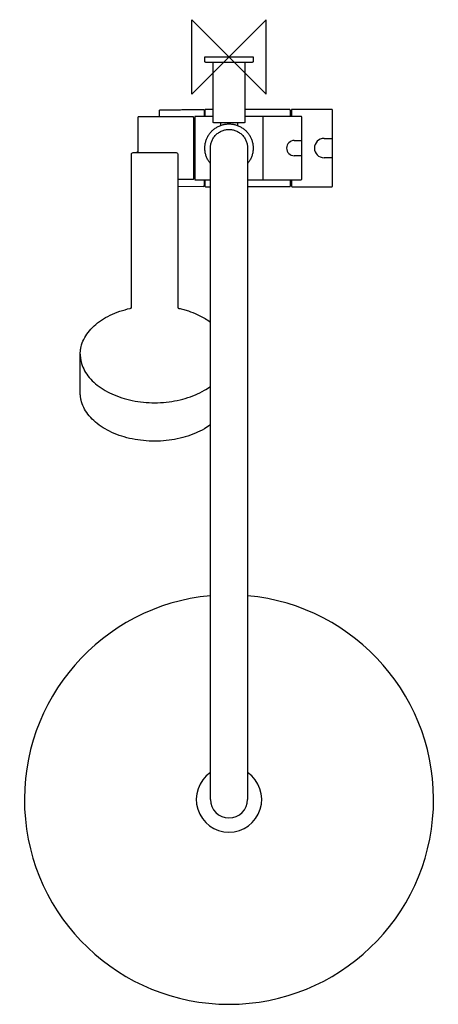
# Model space of a CAD drawing. Header units: millimetres. Extents: x -113 to 113, y -509 to 20.
import ezdxf

# ---------------------------------------------------------------- set-up
doc = ezdxf.new("R2010")
doc.units = ezdxf.units.MM
doc.header["$MEASUREMENT"] = 0
doc.layers.add('ORIGIN', color=6, linetype='Continuous')
doc.layers.add('PLANNING', color=1, linetype='Continuous')

# ---------------------------------------------------------------- blocks, each defined once
blk = doc.blocks.new('130014_T')
at = {"layer": 'ORIGIN'}
for p, q in [((20, 20), (-20, -20)), ((-20, -20), (-20, 20)), ((-20, 20), (20, -20)), ((20, -20), (20, 20))]:
    blk.add_line(p, q, dxfattribs=at)
at = {"layer": 'PLANNING'}
for p, q in [((33.6, -28.55), (33.6, -32)), ((55.3, -28.25), (33.9, -28.25)), ((55.6, -69.45), (55.6, -28.55)), ((39.1, -65.7), (39.1, -32.3)), ((35.1, -44.9), (39.1, -44.9)), ((51.1, -43.82), (55.6, -43.82)), ((-52.5, -134.84), (-52.5, -52.42)), ((-51.5, -51.42), (-28.5, -51.42)), ((-27.5, -52.38), (-27.5, -134.84)), ((39.1, -53.1), (35.1, -53.1)), ((55.6, -54.18), (51.1, -54.18)), ((-27.5, -65.75), (-19.25, -65.75)), ((33.6, -66), (33.6, -69.45)), ((-13.9, -69.75), (-27.5, -69.63)), ((33.9, -69.75), (55.3, -69.75)), ((-80, -180.45), (-80, -159.76))]:
    blk.add_line(p, q, dxfattribs=at)
for points in [[(-13.9, -28.25), (-13.9, -28.3)], [(-13.9, -69.7), (-13.9, -69.75)]]:
    blk.add_lwpolyline(points, dxfattribs=at)
for centre, radius, start, end in [((33.9, -28.55), 0.3, 90, 180), ((55.3, -28.55), 0.3, 0.0001, 90), ((38.8, -32.3), 0.3, 0, 90), ((35.1, -49), 4.1, 90, 270), ((51.1, -49), 5.18, 90, 270), ((38.8, -65.7), 0.3, 270, 0), ((33.9, -69.45), 0.3, 180, 270), ((55.3, -69.45), 0.3, 269.9999, 0), ((0, -399.13), 110, 95.2159, 84.7841), ((0, -399.07), 17.63, 124.5524, 55.4476), ((0, -399), 10, 180, 0)]:
    blk.add_arc(centre, radius, start, end, dxfattribs=at)
for points, weights in [([(-13, -0.2), (-13, 0), (-12.8, 0)], [1, 0.707106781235, 1]), ([(12.8, 0), (13, 0), (13, -0.2)], [1, 0.707106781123, 1]), ([(-37.4, -32.25), (-37.36, -30.59), (-37.31, -28.94)], [1, 0.999997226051, 1]), ([(-13.8, -28.3), (-13.3, -28.3), (-13.3, -28.8)], [1, 0.707106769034, 1]), ([(-48.7, -32.25), (-49, -32.25), (-49, -32.55)], [1, 0.707638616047, 1]), ([(-8, -35.5), (-8.5, -35.5), (-8.5, -35)], [1, 0.707106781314, 1]), ([(8.5, -35), (8.5, -35.5), (8, -35.5)], [1, 0.707106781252, 1]), ([(-49.44, -51.42), (-49.24, -51.08), (-49, -50.75)], [0.89729734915, 0.887761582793, 0.880304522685]), ([(-49, -50.96), (-49, -51.26), (-48.73, -51.42)], [1, 0.81415482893, 0.883178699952]), ([(-19.25, -65.75), (-19, -65.75), (-19, -65.5)], [1, 0.707191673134, 1]), ([(-13.3, -69.2), (-13.3, -69.7), (-13.8, -69.7)], [1, 0.707114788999, 1])]:
    blk.add_rational_spline(points, weights, degree=2, dxfattribs=at)
for points, degree in [([(-12.8, 0), (0, 0), (12.8, 0)], 2), ([(-13, -2.5), (-13, -1.35), (-13, -0.2)], 2), ([(-12.5, -3), (-12.75, -2.75), (-13, -2.5)], 2), ([(12.5, -3), (0, -3), (-12.5, -3)], 2), ([(-8.5, -35), (-8.5, -19), (-8.5, -3)], 2), ([(8.5, -3), (8.5, -19), (8.5, -35)], 2), ([(13, -2.5), (12.75, -2.75), (12.5, -3)], 2), ([(13, -0.2), (13, -1.35), (13, -2.5)], 2), ([(-36.82, -28.45), (-25.36, -28.35), (-13.9, -28.25)], 2), ([(-13.9, -28.3), (-13.85, -28.3), (-13.8, -28.3)], 2), ([(-13.3, -28.8), (-13.3, -30.4), (-13.3, -32)], 2), ([(-12.7, -28.25), (-12.85, -28.4), (-13, -28.55)], 2), ([(-13, -28.55), (-13, -30.28), (-13, -32)], 2), ([(-8.5, -28.25), (-10.6, -28.25), (-12.7, -28.25)], 2), ([(32.7, -28.25), (20.6, -28.25), (8.5, -28.25)], 2), ([(33, -28.55), (32.85, -28.4), (32.7, -28.25)], 2), ([(33, -32), (33, -30.28), (33, -28.55)], 2), ([(-49, -32.55), (-49, -41.75), (-49, -50.96)], 2), ([(-19.25, -32.25), (-33.97, -32.25), (-48.7, -32.25)], 2), ([(-19, -65.5), (-19, -49), (-19, -32.5)], 2), ([(-19, -33), (-18.65, -33), (-18.3, -33)], 2), ([(-18.3, -32), (-18.3, -49), (-18.3, -66)], 2), ([(-8.5, -32), (-13.4, -32), (-18.3, -32)], 2), ([(8, -35.5), (0, -35.5), (-8, -35.5)], 2), ([(-4.5, -35.5), (-4.5, -36.15), (-4.5, -36.8)], 2), ([(4.5, -35.5), (4.5, -36.15), (4.5, -36.8)], 2), ([(18.3, -32), (13.4, -32), (8.5, -32)], 2), ([(38.8, -32), (28.55, -32), (18.3, -32)], 2), ([(18.3, -66), (18.3, -49), (18.3, -32)], 2), ([(-52.5, -52.42), (-52.5, -51.77), (-52.15, -51.42), (-51.5, -51.42)], 3), ([(-28.5, -51.42), (-27.85, -51.42), (-27.5, -51.75), (-27.5, -52.38)], 3), ([(-10, -399), (-10, -224), (-10, -49)], 2), ([(10, -49), (10, -224), (10, -399)], 2), ([(-18.3, -65), (-18.65, -65), (-19, -65)], 2), ([(-18.3, -66), (-14.15, -66), (-10, -66)], 2), ([(-13.3, -66), (-13.3, -67.6), (-13.3, -69.2)], 2), ([(-13, -66), (-13, -67.73), (-13, -69.45)], 2), ([(10, -66), (14.15, -66), (18.3, -66)], 2), ([(18.3, -66), (28.55, -66), (38.8, -66)], 2), ([(33, -69.45), (33, -67.73), (33, -66)], 2), ([(-13.8, -69.7), (-13.85, -69.7), (-13.9, -69.7)], 2), ([(-13, -69.45), (-12.85, -69.6), (-12.7, -69.75)], 2), ([(-12.7, -69.75), (-11.35, -69.75), (-10, -69.75)], 2), ([(32.7, -69.75), (21.35, -69.75), (10, -69.75)], 2), ([(32.7, -69.75), (32.85, -69.6), (33, -69.45)], 2)]:
    blk.add_open_spline(points, degree=degree, dxfattribs=at)
for points, degree, knots in [([(-37.31, -28.94), (-37.31, -28.85), (-37.31, -28.77), (-37.27, -28.59), (-37.16, -28.49), (-36.98, -28.45), (-36.9, -28.45), (-36.82, -28.45)], 5, [3.315494, 3.315494, 3.315494, 3.315494, 3.315494, 3.315494, 3.815494, 3.815494, 4.315494, 4.315494, 4.315494, 4.315494, 4.315494, 4.315494]), ([(-80, -159.76), (-80, -159.09), (-79.92, -157.73), (-79.43, -155.02), (-78.2, -151.66), (-75.82, -147.9), (-72.58, -144.43), (-68.59, -141.36), (-63.92, -138.72), (-58.69, -136.59), (-54.98, -135.55), (-53.06, -135.12)], 3, [106.200893, 106.200893, 106.200893, 106.200893, 108.230814, 110.273807, 114.45344, 118.881027, 123.581218, 128.616236, 133.963466, 139.626307, 145.52385, 145.52385, 145.52385, 145.52385]), ([(-53.06, -135.12), (-53.03, -135.11), (-52.97, -135.09), (-52.85, -135.06), (-52.71, -135), (-52.6, -134.93), (-52.53, -134.87), (-52.51, -134.85), (-52.5, -134.84)], 3, [145.5238501, 145.5238501, 145.5238501, 145.5238501, 145.6207702, 145.7183105, 145.8959158, 146.0570214, 146.1241153, 146.158785, 146.158785, 146.158785, 146.158785]), ([(-27.5, -134.84), (-27.49, -134.85), (-27.47, -134.87), (-27.4, -134.93), (-27.23, -135.03), (-27.06, -135.09), (-26.94, -135.12)], 3, [336.0011511, 336.0011511, 336.0011511, 336.0011511, 336.0354857, 336.1027763, 336.264024, 336.6360847, 336.6360847, 336.6360847, 336.6360847]), ([(-26.94, -135.12), (-26.08, -135.31), (-24.36, -135.74), (-21.04, -136.74), (-17.12, -138.26), (-13.17, -140.32), (-10.89, -141.83), (-10, -142.49)], 3, [336.636085, 336.636085, 336.636085, 336.636085, 339.290078, 341.9325, 347.036645, 351.911174, 355.242529, 355.242529, 355.242529, 355.242529]), ([(-80, -159.76), (-80, -160.43), (-79.92, -161.78), (-79.44, -164.47), (-78.24, -167.79), (-75.9, -171.53), (-72.72, -174.97), (-68.79, -178.04), (-64.19, -180.67), (-59.04, -182.82), (-53.45, -184.43), (-47.53, -185.47), (-41.43, -185.92), (-35.31, -185.76), (-29.28, -184.99), (-23.52, -183.64), (-18.14, -181.73), (-13.64, -179.5), (-11.04, -177.8), (-10, -177.04)], 3, [-85.517693, -85.517693, -85.517693, -85.517693, -83.506738, -81.482224, -77.337756, -72.965436, -68.322393, -63.343106, -58.050167, -52.465628, -46.636515, -40.595895, -34.480457, -28.309988, -22.231306, -16.292991, -10.563799, -5.130628, -1.260547, -1.260547, -1.260547, -1.260547]), ([(-10, -197.72), (-11.04, -198.48), (-13.64, -200.18), (-18.14, -202.42), (-23.52, -204.32), (-29.28, -205.67), (-35.31, -206.44), (-41.43, -206.6), (-47.53, -206.15), (-53.45, -205.11), (-59.04, -203.5), (-64.19, -201.35), (-68.79, -198.72), (-72.72, -195.65), (-75.9, -192.21), (-78.24, -188.47), (-79.44, -185.15), (-79.92, -182.46), (-80, -181.12), (-80, -180.45)], 3, [1.260547, 1.260547, 1.260547, 1.260547, 5.130628, 10.563799, 16.292991, 22.231306, 28.309988, 34.480457, 40.595895, 46.636515, 52.465628, 58.050167, 63.343106, 68.322393, 72.965436, 77.337756, 81.482224, 83.506738, 85.517693, 85.517693, 85.517693, 85.517693])]:
    blk.add_open_spline(points, degree=degree, knots=knots, dxfattribs=at)
for points, weights, knots in [([(-19, -32.5), (-19, -32.4), (-19.07, -32.32), (-19.15, -32.25), (-19.25, -32.25)], [1, 0.923856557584, 1, 0.923856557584, 1], [33.3924213, 33.3924213, 33.3924213, 33.5887645, 33.5887645, 33.7851077, 33.7851077, 33.7851077]), ([(-10, -57.31), (-15.28, -50.95), (-11.77, -43.48), (-8.26, -36), (0, -36), (8.26, -36), (11.77, -43.48), (15.28, -50.95), (10, -57.31)], [1, 0.844058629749, 1, 0.844058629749, 1, 0.844058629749, 1, 0.844058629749, 1], [0, 0, 0, 14.715716, 14.715716, 29.431431, 29.431431, 44.147147, 44.147147, 58.862862, 58.862862, 58.862862]), ([(-10, -49), (-10, -39), (0, -39), (10, -39), (10, -49)], [1, 0.707106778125, 1, 0.707106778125, 1], [0, 0, 0, 15.707963, 15.707963, 31.415927, 31.415927, 31.415927])]:
    blk.add_rational_spline(points, weights, degree=2, knots=knots, dxfattribs=at)

msp = doc.modelspace()

# ---------------------------------------------------------------- block references
msp.add_blockref('130014_T', (0, 0))

doc.saveas('drawing.dxf')
